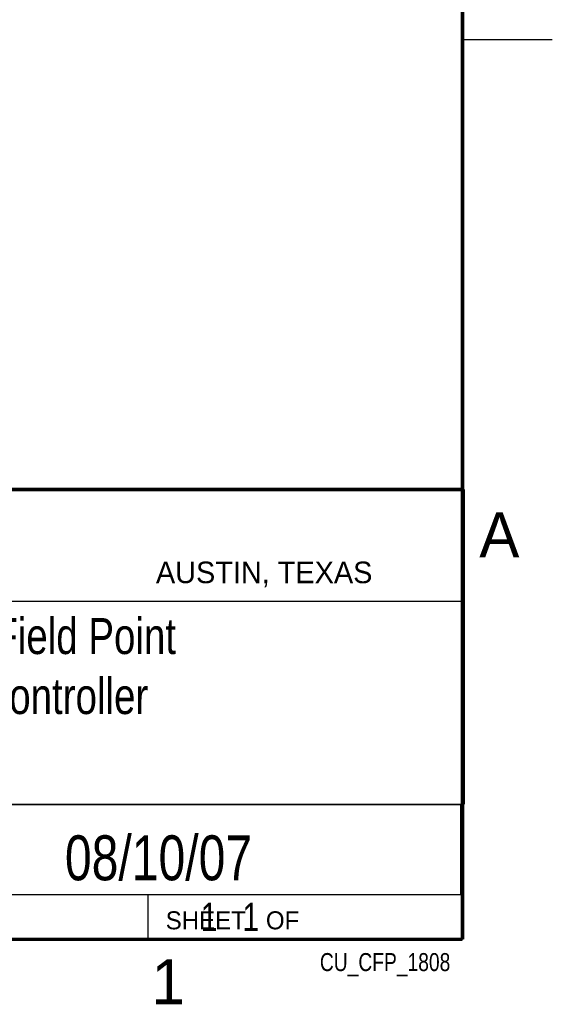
# Model space of a CAD drawing. Header units: inches. Extents: x 0 to 34, y 0 to 22.
# Tile 24 of 26: x 31 to 34, y 0.1 to 5.6. Entities that reach past the tile are written whole.
import ezdxf
from ezdxf.enums import TextEntityAlignment as Align

# ---------------------------------------------------------------- set-up
doc = ezdxf.new("R2010")
doc.units = ezdxf.units.IN
doc.header["$LTSCALE"] = 1.87
doc.header["$MEASUREMENT"] = 0
doc.layers.get('0').update_dxf_attribs({"linetype": 'CONTINUOUS'})
doc.styles.get("Standard").update_dxf_attribs({"font": 'txt', "width": 0.8})

msp = doc.modelspace()

# ---------------------------------------------------------------- linework, layer by layer
at = {"color": 2, "linetype": 'CONTINUOUS'}
for p, q in [((33.5, 5.5), (34, 5.5)), ((28.3793, 3.0003), (33.5093, 3.0003)), ((33.5093, 3.0003), (33.5093, 1.2503)), ((28.7231, 2.38), (33.5, 2.38)), ((28.3793, 1.2503), (33.5093, 1.2503)), ((30.13, 1.2499), (33.49, 1.2499)), ((33.49, 1.2499), (33.49, 0.7499)), ((28.38, 0.75), (33.5, 0.75)), ((30.13, 0.7499), (33.49, 0.7499)), ((31.75, 0.75), (33.5, 0.75)), ((31.75, 0.75), (31.75, 0.5)), ((33.5, 0.75), (33.5, 0.5)), ((31.75, 0.5), (33.5, 0.5)), ((32.4953, 0.5017), (33.4953, 0.5017)), ((32.4953, 0.5017), (32.4953, 0.5012)), ((32.4953, 0.5012), (33.4953, 0.5012)), ((33.4953, 0.5017), (33.4953, 0.5012))]:
    msp.add_line(p, q, dxfattribs=at)
at = {"color": 7, "linetype": 'CONTINUOUS', "const_width": 0.02}
for points in [[(33.5, 0.5), (33.5, 21.5)], [(25.58, 3), (33.5, 3)], [(0.5, 0.5), (33.5, 0.5)]]:
    msp.add_lwpolyline(points, dxfattribs=at)

# ---------------------------------------------------------------- texts
at = {"color": 2, "linetype": 'CONTINUOUS'}
for s, height, p in [('A', 0.25, (33.5939, 2.6228)), ('AUSTIN, TEXAS', 0.12, (31.7957, 2.479)), ('SHEET   OF', 0.1, (31.8499, 0.5557)), ('1', 0.25, (31.7706, 0.139))]:
    msp.add_text(s, height=height, dxfattribs=at).set_placement(p)
at = {"color": 7, "linetype": 'CONTINUOUS', "width": 0.8}
msp.add_text('08/10/07', height=0.25, dxfattribs=at).set_placement((31.81, 0.828), align=Align.CENTER)
at = {"color": 2, "linetype": 'CONTINUOUS', "width": 0.8}
msp.add_text('CU_CFP_1808', height=0.1, dxfattribs=at).set_placement((33.4328, 0.3236), align=Align.RIGHT)
at = {"color": 7, "linetype": 'CONTINUOUS'}
for s, insert, char_height, width, attachment_point in [('Compact Field Point\\P 8 Port Controller\\P \\P ', (30.9443, 2.2853), 0.2, 3.04, 2), ('     1   1', (31.8125, 0.7031), 0.15625, 1.25, 1)]:
    msp.add_mtext(s, dxfattribs=dict(at, insert=insert, char_height=char_height, width=width, attachment_point=attachment_point))

doc.saveas('drawing.dxf')
